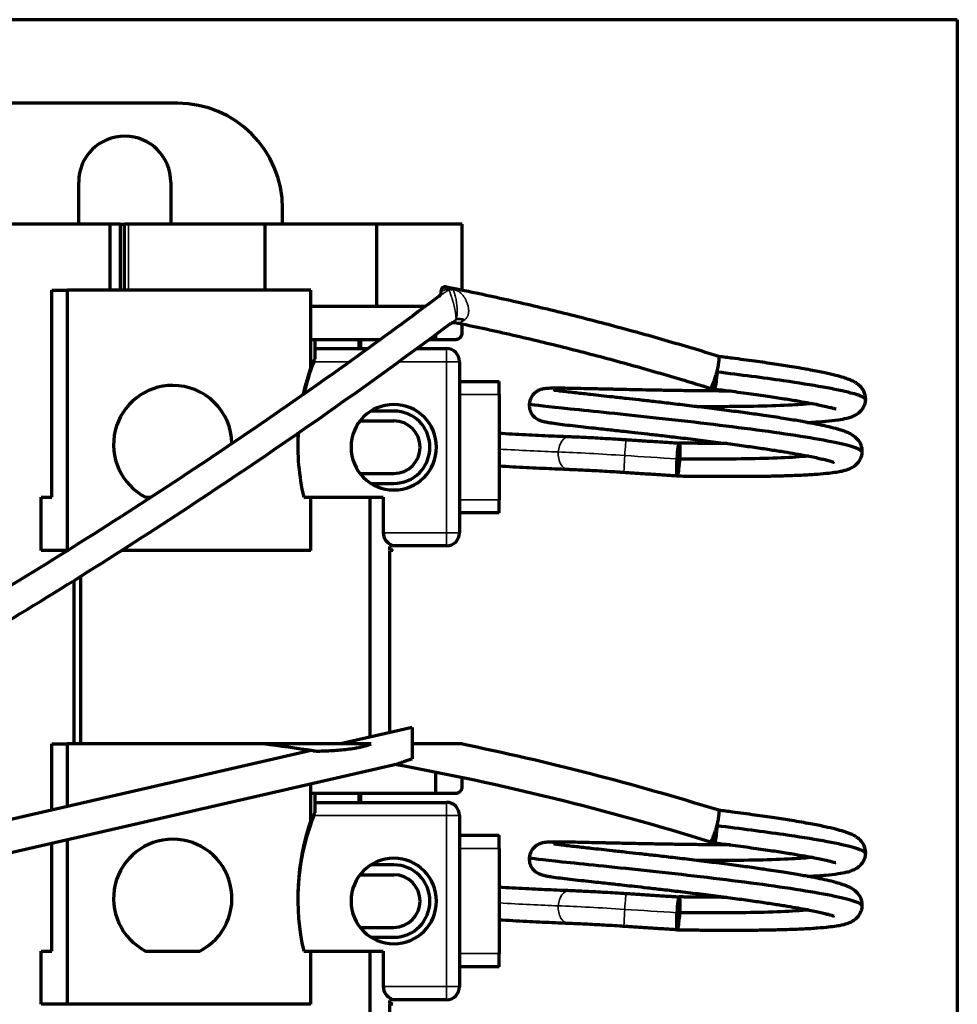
# Model space of a CAD drawing. Header units: millimetres. Extents: x 27 to 281, y 42 to 174.
# Tile 5 of 5: x 210 to 281, y 100 to 174. Entities that reach past the tile are written whole.
import ezdxf

# ---------------------------------------------------------------- set-up
doc = ezdxf.new("R2010")
doc.units = ezdxf.units.MM
doc.layers.add('1', color=7, linetype='Continuous', true_color=0xffffff)

msp = doc.modelspace()

# ---------------------------------------------------------------- linework, layer by layer
at = {"layer": '1', "color": 8, "linetype": 'Continuous', "lineweight": 70}
for q in [(26.788, 174.386), (281.48, 41.686)]:
    msp.add_line((281.48, 174.386), q, dxfattribs=at)
at = {"layer": '1', "color": 155, "linetype": 'Continuous', "lineweight": 70}
for p, q in [((222.19, 168.036), (84.19, 168.036)), ((214.69, 158.835), (214.69, 162.036)), ((221.69, 162.036), (221.69, 158.835)), ((230.19, 158.835), (230.19, 160.036)), ((217.092, 158.835), (91.192, 158.835)), ((217.842, 158.835), (217.092, 158.835)), ((217.092, 153.835), (217.092, 158.835)), ((217.842, 158.835), (218.173, 158.835)), ((217.842, 158.835), (217.842, 153.835)), ((218.473, 158.835), (218.174, 158.835)), ((228.842, 158.835), (218.473, 158.835)), ((237.342, 158.835), (228.842, 158.835)), ((228.842, 158.835), (228.842, 153.835)), ((243.842, 158.835), (237.342, 158.835)), ((237.342, 152.585), (237.342, 158.835)), ((243.842, 153.811), (243.842, 158.835)), ((212.642, 153.835), (213.842, 153.835)), ((212.642, 138.085), (212.642, 153.835)), ((232.342, 153.835), (213.842, 153.835)), ((213.842, 134.035), (213.842, 153.835)), ((232.342, 148.001), (232.342, 153.835)), ((242.889, 153.917), (242.883, 153.917)), ((241.011, 152.585), (232.342, 152.585)), ((243.842, 150.585), (243.842, 151.26)), ((241.842, 150.085), (241.842, 150.472)), ((232.342, 150.085), (237.604, 150.085)), ((232.642, 150.085), (232.642, 149.385)), ((236.142, 149.385), (236.142, 150.085)), ((241.311, 150.085), (241.842, 150.085)), ((241.842, 150.085), (243.342, 150.085)), ((232.642, 149.385), (236.651, 149.385)), ((232.642, 149.385), (232.642, 148.602)), ((240.351, 149.385), (242.642, 149.385)), ((243.642, 148.385), (243.641, 135.385)), ((232.462, 148.135), (232.342, 148.135)), ((243.642, 146.885), (246.642, 146.885)), ((246.642, 145.885), (246.642, 146.885)), ((246.642, 145.885), (246.641, 137.885)), ((238.642, 144.635), (236.91, 144.635)), ((236.08, 143.885), (238.642, 143.885)), ((260.156, 139.723), (260.318, 142.178)), ((236.08, 139.885), (238.642, 139.885)), ((236.909, 139.135), (238.642, 139.135)), ((211.842, 138.085), (212.642, 138.085)), ((211.842, 134.035), (211.842, 138.085)), ((219.78, 138.085), (220.18, 138.085)), ((231.792, 138.085), (232.342, 138.085)), ((232.342, 138.085), (236.842, 138.085)), ((232.342, 134.035), (232.342, 138.085)), ((236.842, 138.085), (237.842, 138.085)), ((236.842, 119.85), (236.842, 138.085)), ((237.842, 138.085), (237.842, 135.385)), ((246.641, 136.885), (246.641, 137.885)), ((246.641, 136.885), (243.641, 136.885)), ((213.842, 134.035), (211.842, 134.035)), ((232.342, 134.035), (217.919, 134.035)), ((238.465, 134.459), (238.342, 134.335)), ((238.342, 134.085), (238.342, 134.335)), ((238.342, 120.195), (238.342, 134.035)), ((238.561, 134.035), (238.342, 134.035)), ((242.641, 134.385), (238.392, 134.385)), ((214.342, 119.335), (214.342, 131.791)), ((214.842, 119.335), (214.842, 132.104)), ((240.046, 120.585), (234.6, 119.336)), ((212.642, 119.335), (213.842, 119.335)), ((212.642, 114.298), (212.642, 119.335)), ((228.701, 119.335), (213.842, 119.335)), ((213.842, 114.573), (213.842, 119.335)), ((243.842, 119.335), (243.793, 119.335)), ((243.842, 119.313), (243.842, 119.335)), ((232.367, 118.824), (194.48, 110.132)), ((232.342, 118.818), (232.342, 118.828)), ((194.481, 107.623), (238.923, 117.819)), ((241.842, 115.585), (241.842, 117.171)), ((232.342, 113.501), (232.342, 116.31)), ((243.842, 116.085), (243.842, 116.763)), ((232.342, 115.585), (241.842, 115.585)), ((232.642, 115.585), (232.642, 114.885)), ((236.142, 114.885), (236.142, 115.585)), ((241.842, 115.585), (243.342, 115.585)), ((232.642, 114.885), (242.642, 114.885)), ((232.642, 114.885), (232.642, 114.102)), ((243.642, 113.885), (243.641, 100.885)), ((232.462, 113.635), (232.342, 113.635)), ((243.642, 112.385), (246.642, 112.385)), ((246.642, 111.385), (246.642, 112.385)), ((212.642, 103.585), (212.642, 111.79)), ((213.842, 99.535), (213.842, 112.065)), ((246.642, 111.385), (246.641, 103.385)), ((231.555, 110.151), (231.526, 110.156)), ((238.642, 110.135), (236.91, 110.135)), ((236.08, 109.385), (238.642, 109.385)), ((260.156, 105.223), (260.318, 107.678)), ((236.08, 105.385), (238.642, 105.385)), ((236.909, 104.635), (238.642, 104.635)), ((211.842, 103.585), (212.642, 103.585)), ((211.842, 99.535), (211.842, 103.585)), ((219.78, 103.585), (223.903, 103.585)), ((231.792, 103.585), (232.342, 103.585)), ((232.342, 103.585), (236.842, 103.585)), ((232.342, 99.535), (232.342, 103.585)), ((236.842, 103.585), (237.842, 103.585)), ((236.842, 86.314), (236.842, 103.585)), ((237.842, 103.585), (237.842, 100.885)), ((246.641, 102.385), (246.641, 103.385)), ((246.641, 102.385), (243.641, 102.385)), ((238.465, 99.959), (238.342, 99.835)), ((238.342, 99.585), (238.342, 99.835)), ((242.641, 99.885), (238.392, 99.885)), ((213.842, 99.535), (211.842, 99.535)), ((232.342, 99.535), (213.842, 99.535)), ((238.342, 84.835), (238.342, 99.535)), ((238.561, 99.535), (238.342, 99.535))]:
    msp.add_line(p, q, dxfattribs=at)
at = {"layer": '1', "color": 155, "linetype": 'Continuous', "lineweight": 35}
for p, q in [((218.473, 158.835), (218.473, 153.835)), ((235.942, 149.385), (235.942, 150.085)), ((242.642, 148.385), (242.642, 149.385)), ((235.28, 148.385), (232.556, 148.385)), ((242.642, 148.385), (238.979, 148.385)), ((242.641, 135.385), (242.642, 148.385)), ((243.642, 148.385), (242.642, 148.385)), ((246.642, 145.885), (243.642, 145.885)), ((243.641, 137.885), (246.641, 137.885)), ((242.641, 135.385), (237.842, 135.385)), ((242.641, 134.385), (242.641, 135.385)), ((242.641, 135.385), (243.641, 135.385)), ((239.212, 117.909), (194.481, 107.647)), ((235.942, 114.885), (235.942, 115.585)), ((242.642, 113.885), (242.642, 114.885)), ((242.642, 113.885), (232.556, 113.885)), ((242.641, 100.885), (242.642, 113.885)), ((243.642, 113.885), (242.642, 113.885)), ((246.642, 111.385), (243.642, 111.385)), ((243.641, 103.385), (246.641, 103.385)), ((242.641, 100.885), (237.842, 100.885)), ((242.641, 99.885), (242.641, 100.885)), ((242.641, 100.885), (243.641, 100.885))]:
    msp.add_line(p, q, dxfattribs=at)
at = {"layer": '1', "color": 155, "linetype": 'Continuous', "lineweight": 70}
for centre, radius, start, end in [((222.19, 160.036), 8, 0, 90), ((218.19, 162.036), 3.5, 0, 180), ((242.642, 148.385), 1, 359.99866, 89.99866), ((249.342, 141.885), 18, 158.83018, 166.74463), ((249.342, 142.085), 18, 160.81186, 167.58273), ((221.842, 142.085), 4.5, 90, 242.73396), ((221.842, 142.085), 4.5, 0.93463, 90), ((238.642, 141.885), 3.25, 89.99866, 269.99866), ((238.642, 141.885), 3.25, 269.99866, 89.99866), ((238.642, 141.885), 2.75, 269.99866, 89.99866), ((238.642, 141.885), 2, 269.99866, 89.99866), ((249.342, 141.885), 18, 176.35522, 179.68169), ((249.342, 142.085), 18, 177.11097, 192.83959), ((242.641, 135.385), 1, 269.99866, 359.99866), ((242.642, 113.885), 1, 359.99866, 89.99866), ((249.342, 107.385), 18, 158.83018, 179.68169), ((249.342, 107.585), 18, 160.81186, 192.83959), ((221.842, 107.585), 4.5, 90, 242.73396), ((221.842, 107.585), 4.5, 297.26604, 90), ((238.642, 107.385), 3.25, 89.99866, 269.99866), ((238.642, 107.385), 3.25, 269.99866, 89.99866), ((238.642, 107.385), 2.75, 269.99866, 89.99866), ((238.642, 107.385), 2, 269.99866, 89.99866), ((242.641, 100.885), 1, 269.99866, 359.99866)]:
    msp.add_arc(centre, radius, start, end, dxfattribs=at)
at = {"layer": '1', "color": 155, "linetype": 'Continuous', "lineweight": 35}
for centre, major_axis, ratio, start_param, end_param in [((241.318, 153.991), (0.866, -0.5), 0.912757, 0.000207, 0.415591), ((242.22, 154.648), (0.673, -0.74), 0.46837, 5.604498, 6.058653), ((242.843, 154.916), (0.043, -0.999), 0.624011, 5.859654, 6.31142), ((117.326, 301.12), (238.012, 159.178), 0.680715, 4.584665, 4.787628), ((243.861, 150.741), (0.737, -0.675), 0.716277, 2.038713, 2.894277), ((243.958, 150.852), (0.761, -0.648), 0.659102, 1.988617, 2.827126), ((251.919, 141.44), (-0.047, -1.23), 0.628402, 3.141066, 4.668125), ((256.225, 141.209), (-0.08, -1.229), 0.021467, 3.141518, 4.677953), ((243.108, 142.4), (12.825, -0.848), 0.034421, 4.993817, 5.392365), ((251.919, 141.44), (-0.047, -1.23), 0.628402, 4.668125, 6.283296), ((256.361, 140.956), (-8.313, 0.55), 0.034421, 4.73387, 5.392365), ((256.225, 141.209), (-0.08, -1.229), 0.021467, 4.677953, 6.282669), ((254.602, 144.239), (83.308, -5.509), 0.034421, 4.73387, 4.781377), ((251.919, 106.94), (-0.047, -1.23), 0.628402, 3.141066, 4.668125), ((256.225, 106.709), (-0.08, -1.229), 0.021467, 3.141518, 4.677953), ((243.108, 107.9), (-12.825, 0.848), 0.034421, 1.852225, 2.250773), ((251.919, 106.94), (-0.047, -1.23), 0.628402, 4.668125, 6.283296), ((256.361, 106.456), (8.313, -0.55), 0.034421, 1.592278, 2.250773), ((256.225, 106.709), (-0.08, -1.229), 0.021467, 4.677953, 6.282669), ((254.602, 109.739), (-83.308, 5.509), 0.034421, 1.592278, 1.639785)]:
    msp.add_ellipse(centre, major_axis=major_axis, ratio=ratio, start_param=start_param, end_param=end_param, dxfattribs=at)
at = {"layer": '1', "color": 155, "linetype": 'Continuous', "lineweight": 70}
for centre, major_axis, ratio, start_param, end_param in [((263.079, 147.561), (-0.371, -1.194), 0.093626, 0.000561, 1.62846), ((260.237, 140.95), (-0.078, -1.229), 0.068893, 3.107083, 4.677879), ((260.237, 140.95), (-0.078, -1.229), 0.068893, 4.677879, 6.248675), ((238.842, 135.385), (0.707, -0.707), 0.999977, 3.92699, 5.112032), ((202.571, -85.377), (-51.306, 200.077), 0.993954, 5.884387, 5.90289), ((202.571, -85.377), (51.927, -202.498), 0.993954, 2.592363, 2.689742), ((202.571, -85.377), (-51.306, 200.077), 0.993954, 5.733496, 5.853844), ((263.079, 113.061), (-0.371, -1.194), 0.093626, 0.057648, 1.62846), ((260.237, 106.45), (-0.078, -1.229), 0.068893, 3.107083, 4.677879), ((260.237, 106.45), (-0.078, -1.229), 0.068893, 4.677879, 6.248675), ((238.842, 100.885), (0.707, -0.707), 0.999977, 3.92699, 5.112032)]:
    msp.add_ellipse(centre, major_axis=major_axis, ratio=ratio, start_param=start_param, end_param=end_param, dxfattribs=at)
for points, degree in [([(218.173, 153.835), (218.173, 158.835)], 1), ([(232.556, 148.385), (232.566, 148.409), (232.585, 148.458), (232.613, 148.53), (232.632, 148.578), (232.642, 148.602)], 3), ([(263.212, 147.595), (263.218, 147.615), (263.224, 147.634), (263.229, 147.653)], 3), ([(260.316, 142.179), (258.313, 142.307), (256.306, 142.438)], 2), ([(256.145, 139.981), (258.154, 139.849), (260.159, 139.722)], 2), ([(238.561, 134.035), (238.46, 134.085), (238.342, 134.085)], 2), ([(232.556, 113.885), (232.566, 113.909), (232.585, 113.958), (232.613, 114.03), (232.632, 114.078), (232.642, 114.102)], 3), ([(263.212, 113.095), (263.218, 113.115), (263.224, 113.134), (263.229, 113.153)], 3), ([(260.316, 107.679), (258.313, 107.807), (256.306, 107.938)], 2), ([(256.145, 105.481), (258.154, 105.349), (260.159, 105.222)], 2), ([(238.561, 99.535), (238.46, 99.585), (238.342, 99.585)], 2)]:
    msp.add_open_spline(points, degree=degree, dxfattribs=at)
for points, degree, knots in [([(242.184, 153.49), (242.184, 153.49), (242.163, 153.455), (242.096, 153.37), (242.061, 153.341), (242.049, 153.333)], 3, [0, 0, 0, 0, 0.000194, 0.657966, 1, 1, 1, 1]), ([(242.239, 153.628), (242.239, 153.629), (242.234, 153.6), (242.207, 153.533), (242.189, 153.499), (242.184, 153.492), (242.184, 153.491)], 3, [0, 0, 0, 0, 0.525448, 0.894821, 0.994316, 1, 1, 1, 1]), ([(242.575, 154.067), (242.556, 154.074), (242.504, 154.084), (242.414, 154.063), (242.335, 154.01), (242.284, 153.944), (242.253, 153.873), (242.232, 153.784), (242.225, 153.689), (242.223, 153.608), (242.223, 153.585)], 3, [0, 0, 0, 0, 0.066384, 0.182775, 0.288551, 0.385203, 0.489772, 0.634472, 0.901559, 1, 1, 1, 1]), ([(263.359, 148.782), (262.677, 148.994), (260.644, 149.614), (257.243, 150.593), (253.149, 151.683), (249.034, 152.687), (245.506, 153.473), (243.35, 153.917), (242.576, 154.071)], 3, [0, 0, 0, 0, 0.099781, 0.29722, 0.494661, 0.692103, 0.889544, 1, 1, 1, 1]), ([(243.113, 153.836), (243.105, 153.848), (243.074, 153.879), (242.99, 153.918), (242.924, 153.918), (242.893, 153.913)], 3, [0, 0, 0, 0, 0.236711, 0.670668, 1, 1, 1, 1]), ([(242.129, 153.405), (239.922, 151.749), (235.092, 148.204), (227.519, 142.919), (219.433, 137.543), (211.227, 132.361), (202.911, 127.374), (197.302, 124.187), (194.481, 122.626)], 3, [0, 0, 0, 0, 0.145853, 0.316682, 0.487512, 0.658341, 0.829171, 1, 1, 1, 1]), ([(242.131, 153.39), (242.107, 153.374), (242.085, 153.359), (242.058, 153.339), (242.052, 153.335), (242.047, 153.331)], 3, [0, 0, 0, 0, 0.788385, 0.788385, 1, 1, 1, 1]), ([(194.481, 120.128), (197.314, 121.684), (202.947, 124.863), (211.3, 129.838), (219.544, 135.01), (227.669, 140.375), (235.476, 145.79), (240.525, 149.471), (242.935, 151.268)], 3, [0, 0, 0, 0, 0.168704, 0.337407, 0.506111, 0.674814, 0.843518, 1, 1, 1, 1]), ([(242.934, 151.259), (242.952, 151.27), (242.971, 151.282), (243, 151.303), (243.011, 151.31), (243.021, 151.318)], 3, [0, 0, 0, 0, 0.632665, 0.632665, 1, 1, 1, 1]), ([(243.031, 151.326), (243.029, 151.325), (243.034, 151.327), (243.119, 151.369), (243.238, 151.381), (243.295, 151.375), (243.317, 151.369)], 3, [0, 0, 0, 0, 0.147276, 0.435289, 0.769989, 1, 1, 1, 1]), ([(243.317, 151.368), (243.583, 151.314), (245.224, 150.978), (248.229, 150.306), (252.321, 149.314), (256.391, 148.235), (259.851, 147.242), (261.952, 146.602), (262.708, 146.367)], 3, [0, 0, 0, 0, 0.040721, 0.250895, 0.46107, 0.671246, 0.881421, 1, 1, 1, 1]), ([(243.342, 150.085), (243.54, 150.085), (243.687, 150.223), (243.842, 150.367), (243.842, 150.585)], 2, [0, 0, 0, 0.5, 0.5, 1, 1, 1]), ([(263.229, 147.653), (263.248, 147.728), (263.287, 147.879), (263.332, 148.171), (263.379, 148.513), (263.392, 148.756), (263.363, 148.775), (263.352, 148.783)], 3, [0, 0, 0, 0, 0.122454, 0.24994, 0.500004, 0.800772, 1, 1, 1, 1]), ([(274.513, 145.474), (274.52, 145.599), (274.5, 145.829), (274.368, 146.181), (274.152, 146.479), (273.898, 146.7), (273.694, 146.833), (273.511, 146.926), (273.245, 147.042), (272.826, 147.186), (272.227, 147.353), (271.399, 147.545), (270.292, 147.765), (269, 147.988), (267.57, 148.211), (266.06, 148.428), (264.628, 148.621), (263.701, 148.739), (263.353, 148.782)], 3, [0, 0, 0, 0, 0.041686, 0.078575, 0.124785, 0.16034, 0.18572, 0.205554, 0.250053, 0.307059, 0.376472, 0.458215, 0.552175, 0.658176, 0.745529, 0.839624, 0.940501, 1, 1, 1, 1]), ([(263.212, 147.595), (263.195, 147.334), (263.142, 146.808), (263.039, 146.306), (262.954, 146.284), (262.927, 146.571), (262.924, 146.755)], 3, [0, 0, 0, 0, 0.254749, 0.509494, 0.76424, 1, 1, 1, 1]), ([(274.513, 145.473), (274.524, 145.627), (273.603, 146.063), (269.253, 146.831), (264.994, 147.38), (263.212, 147.595)], 3, [0, 0, 0, 0, 0.294079, 0.71121, 1, 1, 1, 1]), ([(264.227, 146.155), (264.116, 146.156), (263.551, 146.157), (262.506, 146.163), (261.08, 146.178), (259.679, 146.199), (258.393, 146.221), (257.297, 146.243), (256.406, 146.262), (255.708, 146.277), (255.163, 146.29), (254.642, 146.301), (254.028, 146.315), (253.255, 146.333), (252.418, 146.35), (251.651, 146.364), (251.027, 146.369), (250.603, 146.366), (250.303, 146.353), (250.117, 146.338), (249.904, 146.305), (249.615, 146.198), (249.322, 146.004), (249.046, 145.656), (248.963, 145.347), (248.942, 145.163)], 3, [0, 0, 0, 0, 0.015849, 0.080547, 0.146822, 0.214487, 0.277078, 0.331298, 0.377147, 0.414634, 0.443745, 0.468489, 0.504956, 0.554841, 0.618151, 0.68626, 0.748877, 0.806129, 0.841361, 0.874258, 0.90458, 0.926642, 0.949333, 0.973554, 1, 1, 1, 1]), ([(274.253, 141.484), (274.257, 141.689), (274.207, 142.04), (273.917, 142.51), (273.52, 142.819), (273.217, 142.967), (272.907, 143.093), (272.485, 143.234), (271.932, 143.385), (271.217, 143.547), (270.41, 143.708), (269.425, 143.886), (268.214, 144.084), (266.895, 144.283), (265.517, 144.478), (264.128, 144.663), (262.64, 144.852), (261.14, 145.036), (259.721, 145.203), (258.448, 145.35), (257.328, 145.476), (256.273, 145.593), (255.31, 145.699), (254.411, 145.798), (253.677, 145.879), (253.036, 145.949), (252.453, 146.015), (251.877, 146.081), (251.341, 146.144), (250.959, 146.194), (250.828, 146.21), (250.817, 146.205), (250.817, 146.204)], 3, [0, 0, 0, 0, 0.026649, 0.050264, 0.08033, 0.105577, 0.129331, 0.152213, 0.190851, 0.227084, 0.263088, 0.303322, 0.347924, 0.39685, 0.436383, 0.478365, 0.522811, 0.567871, 0.609568, 0.647785, 0.682559, 0.713902, 0.750336, 0.781302, 0.812661, 0.837361, 0.864174, 0.895915, 0.932665, 0.9743, 0.995224, 1, 1, 1, 1]), ([(262.986, 146.314), (263.387, 146.264), (264.349, 146.142), (265.788, 145.948), (267.225, 145.743), (268.443, 145.555), (269.449, 145.389), (270.26, 145.243), (270.894, 145.119), (271.417, 145.008), (271.81, 144.916), (272.072, 144.846), (272.193, 144.818), (272.235, 144.809), (272.238, 144.816)], 3, [0, 0, 0, 0, 0.086998, 0.211597, 0.327158, 0.433794, 0.531616, 0.620624, 0.700812, 0.77222, 0.853903, 0.920395, 0.971938, 1, 1, 1, 1]), ([(270.079, 143.765), (270.138, 143.768), (270.649, 143.795), (271.485, 143.853), (272.407, 143.957), (273.035, 144.076), (273.451, 144.19), (273.893, 144.393), (274.254, 144.724), (274.459, 145.125), (274.505, 145.366), (274.514, 145.499)], 3, [0, 0, 0, 0, 0.025658, 0.22326, 0.400418, 0.556959, 0.66199, 0.76748, 0.879214, 0.938445, 1, 1, 1, 1]), ([(248.944, 145.187), (248.937, 145.096), (248.94, 144.924), (249.015, 144.608), (249.193, 144.297), (249.472, 144.051), (249.733, 143.926), (249.969, 143.858), (250.288, 143.787), (250.712, 143.715), (251.28, 143.639), (252.018, 143.553), (252.802, 143.465), (253.604, 143.376), (254.331, 143.297), (254.954, 143.228), (255.541, 143.164), (256.189, 143.092), (256.993, 143.003), (257.973, 142.892), (259.135, 142.759), (260.481, 142.602), (261.959, 142.423), (263.466, 142.233), (264.895, 142.044), (266.186, 141.865), (267.329, 141.696), (268.326, 141.539), (269.181, 141.395), (269.9, 141.264), (270.5, 141.146), (271.006, 141.037), (271.416, 140.939), (271.745, 140.851), (271.968, 140.789), (272.09, 140.741), (272.095, 140.748), (272.095, 140.748)], 3, [0, 0, 0, 0, 0.008185, 0.016122, 0.031723, 0.048008, 0.07079, 0.096207, 0.121503, 0.14661, 0.186498, 0.226222, 0.265233, 0.299081, 0.327028, 0.349078, 0.36695, 0.388452, 0.414527, 0.445159, 0.480332, 0.520056, 0.564338, 0.609875, 0.6529, 0.693416, 0.731461, 0.767041, 0.800143, 0.830756, 0.858881, 0.885299, 0.912279, 0.939924, 0.968169, 0.996972, 1, 1, 1, 1]), ([(274.252, 141.483), (274.273, 141.693), (272.774, 142.224), (266.528, 143.198), (258.405, 144.144), (251.446, 144.848), (249.092, 145.099), (248.941, 145.156), (248.942, 145.163)], 3, [0, 0, 0, 0, 0.187573, 0.382387, 0.5772, 0.772013, 0.966826, 1, 1, 1, 1]), ([(270.456, 145.205), (270.017, 145.158), (268.175, 145.019), (264.907, 144.961), (262.246, 144.965), (261.681, 144.967)], 3, [0, 0, 0, 0, 0.23747, 0.838285, 1, 1, 1, 1]), ([(251.966, 142.67), (251.817, 142.676), (251.376, 142.693), (250.613, 142.726), (249.662, 142.77), (248.669, 142.819), (247.661, 142.872), (246.977, 142.911), (246.642, 142.93)], 3, [0, 0, 0, 0, 0.096199, 0.278708, 0.461379, 0.644185, 0.827088, 1, 1, 1, 1]), ([(256.306, 142.438), (256.167, 142.447), (255.768, 142.473), (255.109, 142.513), (254.343, 142.557), (253.602, 142.597), (252.894, 142.631), (252.355, 142.655), (252.055, 142.667), (251.966, 142.67)], 3, [0, 0, 0, 0, 0.088124, 0.255815, 0.423599, 0.591458, 0.759444, 0.927626, 1, 1, 1, 1]), ([(260.154, 139.705), (260.381, 139.701), (261.035, 139.692), (262.113, 139.681), (263.35, 139.673), (264.639, 139.671), (265.946, 139.677), (267.23, 139.695), (268.526, 139.726), (269.761, 139.773), (270.858, 139.84), (271.674, 139.916), (272.266, 139.993), (272.682, 140.069), (272.971, 140.139), (273.17, 140.201), (273.379, 140.284), (273.634, 140.425), (273.913, 140.657), (274.165, 141.021), (274.239, 141.329), (274.254, 141.51)], 3, [0, 0, 0, 0, 0.033971, 0.097774, 0.159086, 0.21789, 0.292394, 0.362518, 0.428232, 0.518358, 0.598309, 0.668061, 0.727574, 0.776743, 0.815467, 0.843664, 0.867661, 0.894821, 0.925732, 0.960761, 1, 1, 1, 1]), ([(260.31, 142.191), (260.328, 142.207), (260.37, 142.168), (260.404, 141.762), (260.388, 141.245), (260.37, 140.985)], 3, [0, 0, 0, 0, 0.235947, 0.617974, 1, 1, 1, 1]), ([(263.966, 142.165), (263.711, 142.166), (263.083, 142.168), (262.056, 142.176), (261.094, 142.186), (260.514, 142.194), (260.325, 142.197)], 3, [0, 0, 0, 0, 0.214883, 0.523638, 0.844323, 1, 1, 1, 1]), ([(260.37, 140.985), (260.353, 140.724), (260.301, 140.197), (260.214, 139.774), (260.167, 139.705), (260.153, 139.704)], 3, [0, 0, 0, 0, 0.395214, 0.790428, 1, 1, 1, 1]), ([(270.167, 141.213), (270.021, 141.197), (268.678, 141.072), (265.423, 140.969), (261.814, 140.974), (260.37, 140.985)], 3, [0, 0, 0, 0, 0.071697, 0.620299, 1, 1, 1, 1]), ([(246.642, 140.463), (246.995, 140.443), (247.698, 140.404), (248.725, 140.35), (249.721, 140.302), (250.676, 140.258), (251.385, 140.228), (251.775, 140.213), (251.872, 140.209)], 3, [0, 0, 0, 0, 0.18592, 0.373453, 0.561044, 0.748714, 0.936492, 1, 1, 1, 1]), ([(251.872, 140.209), (251.978, 140.205), (252.29, 140.193), (252.841, 140.169), (253.537, 140.134), (254.269, 140.095), (255.025, 140.051), (255.656, 140.012), (256.029, 139.988), (256.145, 139.981)], 3, [0, 0, 0, 0, 0.088084, 0.254989, 0.422256, 0.589807, 0.757537, 0.925378, 1, 1, 1, 1]), ([(240.051, 120.586), (240.051, 120.586), (240.051, 120.515), (240.051, 120.195), (240.051, 119.896), (240.051, 119.244), (240.051, 118.897), (240.051, 118.434), (240.051, 118.284), (240.051, 118.19)], 3, [0, 0, 0, 0, 0.217874, 0.217874, 0.507432, 0.507432, 0.796989, 0.796989, 1, 1, 1, 1]), ([(236.919, 119.335), (236.575, 119.335), (235.887, 119.335), (235.199, 119.335), (234.511, 119.335), (234.167, 119.335), (233.478, 119.335), (233.134, 119.335), (232.445, 119.335), (232.1, 119.335), (231.583, 119.335), (231.41, 119.335), (231.065, 119.335), (230.893, 119.335), (230.548, 119.335), (230.375, 119.335), (230.116, 119.335), (230.029, 119.335), (229.856, 119.335), (229.77, 119.335), (229.598, 119.335), (229.512, 119.335), (229.384, 119.335), (229.341, 119.335), (229.257, 119.335), (229.215, 119.335), (229.132, 119.335), (229.091, 119.335), (229.01, 119.335), (228.97, 119.335), (228.912, 119.335), (228.894, 119.335), (228.866, 119.335), (228.858, 119.335), (228.84, 119.335), (228.832, 119.335), (228.815, 119.335), (228.807, 119.335), (228.793, 119.335), (228.785, 119.335), (228.773, 119.335), (228.767, 119.335), (228.756, 119.335), (228.752, 119.335), (228.749, 119.335)], 3, [0, 0, 0, 0, 0.125, 0.25, 0.25, 0.375, 0.375, 0.5, 0.5, 0.625, 0.625, 0.6875, 0.6875, 0.75, 0.75, 0.8125, 0.8125, 0.84375, 0.84375, 0.875, 0.875, 0.90625, 0.90625, 0.921875, 0.921875, 0.9375, 0.9375, 0.953125, 0.953125, 0.96875, 0.96875, 0.976563, 0.976563, 0.980469, 0.980469, 0.984375, 0.984375, 0.988281, 0.988281, 0.992188, 0.992188, 0.996094, 0.996094, 1, 1, 1, 1]), ([(232.513, 118.802), (232.529, 118.8), (232.547, 118.799), (232.583, 118.797), (232.602, 118.796), (232.66, 118.793), (232.701, 118.792), (232.764, 118.791), (232.785, 118.791), (232.828, 118.79), (232.85, 118.79), (232.916, 118.79), (232.96, 118.79), (233.094, 118.792), (233.184, 118.794), (233.367, 118.799), (233.46, 118.803), (233.599, 118.809), (233.646, 118.811), (233.739, 118.816), (233.786, 118.818), (233.927, 118.826), (234.021, 118.832), (234.303, 118.851), (234.491, 118.867), (234.868, 118.903), (235.057, 118.924), (235.434, 118.974), (235.622, 119.003), (235.857, 119.046), (235.904, 119.055), (235.998, 119.074), (236.045, 119.084), (236.186, 119.114), (236.28, 119.137), (236.465, 119.185), (236.557, 119.211), (236.739, 119.269), (236.829, 119.3), (236.919, 119.335)], 3, [0, 0, 0, 0, 0.015625, 0.015625, 0.03125, 0.03125, 0.0625, 0.0625, 0.078125, 0.078125, 0.09375, 0.09375, 0.125, 0.125, 0.1875, 0.1875, 0.25, 0.25, 0.28125, 0.28125, 0.3125, 0.3125, 0.375, 0.375, 0.5, 0.5, 0.625, 0.625, 0.75, 0.75, 0.78125, 0.78125, 0.8125, 0.8125, 0.875, 0.875, 0.9375, 0.9375, 1, 1, 1, 1]), ([(243.737, 119.335), (243.743, 119.335), (243.745, 119.335), (243.744, 119.335), (243.741, 119.335), (243.732, 119.335), (243.729, 119.335), (243.721, 119.335), (243.716, 119.335), (243.702, 119.335), (243.69, 119.335), (243.672, 119.335), (243.665, 119.335), (243.652, 119.335), (243.645, 119.335), (243.623, 119.335), (243.608, 119.335), (243.561, 119.335), (243.528, 119.335), (243.476, 119.335), (243.458, 119.335), (243.423, 119.335), (243.405, 119.335), (243.35, 119.335), (243.313, 119.335), (243.2, 119.335), (243.123, 119.335), (242.966, 119.335), (242.887, 119.335), (242.726, 119.335), (242.644, 119.335), (242.481, 119.335), (242.399, 119.335), (242.234, 119.335), (242.151, 119.335), (241.903, 119.335), (241.736, 119.335), (241.402, 119.335), (241.234, 119.335), (240.898, 119.335), (240.729, 119.335), (240.39, 119.335), (240.221, 119.335), (240.051, 119.335)], 3, [0, 0, 0, 0, 0.015625, 0.015625, 0.03125, 0.03125, 0.039062, 0.039062, 0.046875, 0.046875, 0.0625, 0.0625, 0.070312, 0.070312, 0.078125, 0.078125, 0.09375, 0.09375, 0.125, 0.125, 0.140625, 0.140625, 0.15625, 0.15625, 0.1875, 0.1875, 0.25, 0.25, 0.3125, 0.3125, 0.375, 0.375, 0.4375, 0.4375, 0.5, 0.5, 0.625, 0.625, 0.75, 0.75, 0.875, 0.875, 1, 1, 1, 1]), ([(239.212, 117.909), (239.152, 117.888), (239.095, 117.869), (238.996, 117.839), (238.954, 117.827), (238.913, 117.817)], 3, [0, 0, 0, 0, 0.559812, 0.559812, 1, 1, 1, 1]), ([(240.051, 118.19), (239.976, 118.168), (239.902, 118.146), (239.757, 118.1), (239.686, 118.076), (239.545, 118.028), (239.477, 118.004), (239.376, 117.967), (239.342, 117.955), (239.276, 117.932), (239.244, 117.92), (239.212, 117.909)], 3, [0, 0, 0, 0, 0.25, 0.25, 0.5, 0.5, 0.75, 0.75, 0.875, 0.875, 1, 1, 1, 1]), ([(243.342, 115.585), (243.54, 115.585), (243.687, 115.723), (243.842, 115.867), (243.842, 116.085)], 2, [0, 0, 0, 0.5, 0.5, 1, 1, 1]), ([(263.229, 113.153), (263.248, 113.228), (263.287, 113.379), (263.332, 113.671), (263.379, 114.013), (263.392, 114.256), (263.363, 114.275), (263.352, 114.283)], 3, [0, 0, 0, 0, 0.122454, 0.24994, 0.500004, 0.800772, 1, 1, 1, 1]), ([(274.513, 110.974), (274.52, 111.099), (274.5, 111.329), (274.368, 111.681), (274.152, 111.979), (273.898, 112.2), (273.694, 112.333), (273.511, 112.426), (273.245, 112.542), (272.826, 112.686), (272.227, 112.853), (271.399, 113.045), (270.292, 113.265), (269, 113.488), (267.57, 113.711), (266.06, 113.928), (264.628, 114.121), (263.701, 114.239), (263.353, 114.282)], 3, [0, 0, 0, 0, 0.041686, 0.078575, 0.124785, 0.16034, 0.18572, 0.205554, 0.250053, 0.307059, 0.376472, 0.458215, 0.552175, 0.658176, 0.745529, 0.839624, 0.940501, 1, 1, 1, 1]), ([(263.212, 113.095), (263.195, 112.834), (263.142, 112.308), (263.039, 111.806), (262.954, 111.784), (262.927, 112.071), (262.924, 112.255)], 3, [0, 0, 0, 0, 0.254815, 0.509626, 0.764438, 1, 1, 1, 1]), ([(274.513, 110.973), (274.524, 111.127), (273.603, 111.563), (269.253, 112.331), (264.994, 112.88), (263.212, 113.095)], 3, [0, 0, 0, 0, 0.294079, 0.71121, 1, 1, 1, 1]), ([(264.227, 111.655), (264.116, 111.656), (263.551, 111.657), (262.506, 111.663), (261.08, 111.678), (259.679, 111.699), (258.393, 111.721), (257.297, 111.743), (256.406, 111.762), (255.708, 111.777), (255.163, 111.79), (254.642, 111.801), (254.028, 111.815), (253.255, 111.833), (252.418, 111.85), (251.651, 111.864), (251.027, 111.869), (250.603, 111.866), (250.303, 111.853), (250.117, 111.838), (249.904, 111.805), (249.615, 111.698), (249.322, 111.504), (249.046, 111.156), (248.963, 110.847), (248.942, 110.663)], 3, [0, 0, 0, 0, 0.015849, 0.080547, 0.146822, 0.214487, 0.277078, 0.331298, 0.377147, 0.414634, 0.443745, 0.468489, 0.504956, 0.554841, 0.618151, 0.68626, 0.748877, 0.806129, 0.841361, 0.874258, 0.90458, 0.926642, 0.949333, 0.973554, 1, 1, 1, 1]), ([(274.253, 106.984), (274.257, 107.189), (274.207, 107.54), (273.917, 108.01), (273.52, 108.319), (273.217, 108.467), (272.907, 108.593), (272.485, 108.734), (271.932, 108.885), (271.217, 109.047), (270.41, 109.208), (269.425, 109.386), (268.214, 109.584), (266.895, 109.783), (265.517, 109.978), (264.128, 110.163), (262.64, 110.352), (261.14, 110.536), (259.721, 110.703), (258.448, 110.85), (257.328, 110.976), (256.273, 111.093), (255.31, 111.199), (254.411, 111.298), (253.677, 111.379), (253.036, 111.449), (252.453, 111.515), (251.877, 111.581), (251.341, 111.644), (250.959, 111.694), (250.828, 111.71), (250.817, 111.705), (250.817, 111.704)], 3, [0, 0, 0, 0, 0.026649, 0.050264, 0.08033, 0.105577, 0.129331, 0.152213, 0.190851, 0.227084, 0.263088, 0.303322, 0.347924, 0.39685, 0.436383, 0.478365, 0.522811, 0.567871, 0.609568, 0.647785, 0.682559, 0.713902, 0.750336, 0.781302, 0.812661, 0.837361, 0.864174, 0.895915, 0.932665, 0.9743, 0.995224, 1, 1, 1, 1]), ([(262.986, 111.814), (263.387, 111.764), (264.349, 111.642), (265.788, 111.448), (267.225, 111.243), (268.443, 111.055), (269.449, 110.889), (270.26, 110.743), (270.894, 110.619), (271.417, 110.508), (271.81, 110.416), (272.072, 110.346), (272.193, 110.318), (272.235, 110.309), (272.238, 110.316)], 3, [0, 0, 0, 0, 0.086998, 0.211597, 0.327158, 0.433794, 0.531616, 0.620624, 0.700812, 0.77222, 0.853903, 0.920395, 0.971938, 1, 1, 1, 1]), ([(270.079, 109.265), (270.138, 109.268), (270.649, 109.295), (271.485, 109.353), (272.407, 109.457), (273.035, 109.576), (273.451, 109.69), (273.893, 109.893), (274.254, 110.224), (274.459, 110.625), (274.505, 110.866), (274.514, 110.999)], 3, [0, 0, 0, 0, 0.025658, 0.22326, 0.400418, 0.556959, 0.66199, 0.76748, 0.879214, 0.938445, 1, 1, 1, 1]), ([(248.944, 110.687), (248.937, 110.596), (248.94, 110.424), (249.015, 110.108), (249.193, 109.797), (249.472, 109.551), (249.733, 109.426), (249.969, 109.358), (250.288, 109.287), (250.712, 109.215), (251.28, 109.139), (252.018, 109.053), (252.802, 108.965), (253.604, 108.876), (254.331, 108.797), (254.954, 108.728), (255.541, 108.664), (256.189, 108.592), (256.993, 108.503), (257.973, 108.392), (259.135, 108.259), (260.481, 108.102), (261.959, 107.923), (263.466, 107.733), (264.895, 107.544), (266.186, 107.365), (267.329, 107.196), (268.326, 107.039), (269.181, 106.895), (269.9, 106.764), (270.5, 106.646), (271.006, 106.537), (271.416, 106.439), (271.745, 106.351), (271.968, 106.289), (272.09, 106.241), (272.095, 106.248), (272.095, 106.248)], 3, [0, 0, 0, 0, 0.008185, 0.016122, 0.031723, 0.048008, 0.07079, 0.096207, 0.121503, 0.14661, 0.186498, 0.226222, 0.265233, 0.299081, 0.327028, 0.349078, 0.36695, 0.388452, 0.414527, 0.445159, 0.480332, 0.520056, 0.564338, 0.609875, 0.6529, 0.693416, 0.731461, 0.767041, 0.800143, 0.830756, 0.858881, 0.885299, 0.912279, 0.939924, 0.968169, 0.996972, 1, 1, 1, 1]), ([(274.252, 106.983), (274.273, 107.193), (272.774, 107.724), (266.528, 108.698), (258.405, 109.644), (251.446, 110.348), (249.092, 110.599), (248.941, 110.656), (248.942, 110.663)], 3, [0, 0, 0, 0, 0.187573, 0.382387, 0.5772, 0.772013, 0.966826, 1, 1, 1, 1]), ([(270.456, 110.705), (270.017, 110.658), (268.175, 110.519), (264.907, 110.461), (262.246, 110.465), (261.681, 110.467)], 3, [0, 0, 0, 0, 0.23747, 0.838285, 1, 1, 1, 1]), ([(251.966, 108.17), (251.817, 108.176), (251.376, 108.193), (250.613, 108.226), (249.662, 108.27), (248.669, 108.319), (247.661, 108.372), (246.977, 108.411), (246.642, 108.43)], 3, [0, 0, 0, 0, 0.096199, 0.278708, 0.461379, 0.644185, 0.827088, 1, 1, 1, 1]), ([(256.306, 107.938), (256.167, 107.947), (255.768, 107.973), (255.109, 108.013), (254.343, 108.057), (253.602, 108.097), (252.894, 108.131), (252.355, 108.155), (252.055, 108.167), (251.966, 108.17)], 3, [0, 0, 0, 0, 0.088124, 0.255815, 0.423599, 0.591458, 0.759444, 0.927626, 1, 1, 1, 1]), ([(260.31, 107.691), (260.328, 107.707), (260.37, 107.668), (260.404, 107.262), (260.388, 106.745), (260.37, 106.485)], 3, [0, 0, 0, 0, 0.235947, 0.617974, 1, 1, 1, 1]), ([(263.966, 107.665), (263.711, 107.666), (263.083, 107.668), (262.056, 107.676), (261.094, 107.686), (260.514, 107.694), (260.325, 107.697)], 3, [0, 0, 0, 0, 0.214883, 0.523638, 0.844323, 1, 1, 1, 1]), ([(260.37, 106.485), (260.353, 106.224), (260.301, 105.697), (260.214, 105.274), (260.167, 105.205), (260.153, 105.204)], 3, [0, 0, 0, 0, 0.395214, 0.790428, 1, 1, 1, 1]), ([(260.154, 105.205), (260.381, 105.201), (261.035, 105.192), (262.113, 105.181), (263.35, 105.173), (264.639, 105.171), (265.946, 105.177), (267.23, 105.195), (268.526, 105.226), (269.761, 105.273), (270.858, 105.34), (271.674, 105.416), (272.266, 105.493), (272.682, 105.569), (272.971, 105.639), (273.17, 105.701), (273.379, 105.784), (273.634, 105.925), (273.913, 106.157), (274.165, 106.521), (274.239, 106.829), (274.254, 107.01)], 3, [0, 0, 0, 0, 0.033971, 0.097774, 0.159086, 0.21789, 0.292394, 0.362518, 0.428232, 0.518358, 0.598309, 0.668061, 0.727574, 0.776743, 0.815467, 0.843664, 0.867661, 0.894821, 0.925732, 0.960761, 1, 1, 1, 1]), ([(270.167, 106.713), (270.021, 106.697), (268.678, 106.572), (265.423, 106.469), (261.814, 106.474), (260.37, 106.485)], 3, [0, 0, 0, 0, 0.071697, 0.620299, 1, 1, 1, 1]), ([(246.642, 105.963), (246.995, 105.943), (247.698, 105.904), (248.725, 105.85), (249.721, 105.802), (250.676, 105.758), (251.385, 105.728), (251.775, 105.713), (251.872, 105.709)], 3, [0, 0, 0, 0, 0.18592, 0.373453, 0.561044, 0.748714, 0.936492, 1, 1, 1, 1]), ([(251.872, 105.709), (251.978, 105.705), (252.29, 105.693), (252.841, 105.669), (253.537, 105.634), (254.269, 105.595), (255.025, 105.551), (255.656, 105.512), (256.029, 105.488), (256.145, 105.481)], 3, [0, 0, 0, 0, 0.088084, 0.254989, 0.422256, 0.589807, 0.757537, 0.925378, 1, 1, 1, 1])]:
    msp.add_open_spline(points, degree=degree, knots=knots, dxfattribs=at)
at = {"layer": '1', "color": 155, "linetype": 'Continuous', "lineweight": 35}
for points, knots in [([(242.799, 153.857), (242.76, 153.823), (242.719, 153.79), (242.665, 153.748), (242.654, 153.739), (242.633, 153.723), (242.6, 153.698), (242.567, 153.674), (242.523, 153.642), (242.5, 153.627), (242.455, 153.596), (242.433, 153.581), (242.389, 153.552), (242.367, 153.538), (242.323, 153.51), (242.302, 153.497), (242.261, 153.471), (242.24, 153.459), (242.201, 153.434), (242.182, 153.422), (242.153, 153.404), (242.142, 153.397), (242.131, 153.39)], [0, 0, 0, 0, 0.188528, 0.188528, 0.23566, 0.23566, 0.282792, 0.377056, 0.377056, 0.47132, 0.47132, 0.565584, 0.565584, 0.659848, 0.659848, 0.754112, 0.754112, 0.848376, 0.848376, 0.94264, 0.94264, 1, 1, 1, 1]), ([(242.225, 153.596), (242.225, 153.602), (242.225, 153.608), (242.226, 153.623), (242.226, 153.633), (242.227, 153.652), (242.227, 153.661), (242.229, 153.688), (242.23, 153.705), (242.235, 153.75), (242.24, 153.775), (242.247, 153.8), (242.248, 153.805), (242.251, 153.813), (242.253, 153.817), (242.258, 153.828), (242.262, 153.834), (242.274, 153.849), (242.283, 153.853), (242.294, 153.852)], [0, 0, 0, 0, 0.03504, 0.03504, 0.09535, 0.09535, 0.15566, 0.15566, 0.27628, 0.27628, 0.51752, 0.51752, 0.57783, 0.57783, 0.63814, 0.63814, 0.75876, 0.75876, 1, 1, 1, 1]), ([(242.294, 153.852), (242.304, 153.852), (242.314, 153.848), (242.332, 153.839), (242.338, 153.835), (242.352, 153.827), (242.359, 153.822), (242.375, 153.812), (242.384, 153.807), (242.4, 153.8), (242.405, 153.798), (242.418, 153.794), (242.424, 153.792), (242.436, 153.791), (242.44, 153.791), (242.447, 153.792), (242.449, 153.792), (242.454, 153.793), (242.457, 153.794), (242.465, 153.796), (242.47, 153.799), (242.479, 153.805), (242.482, 153.807), (242.487, 153.811), (242.49, 153.814), (242.497, 153.821), (242.501, 153.827), (242.508, 153.837), (242.511, 153.842), (242.519, 153.856), (242.523, 153.865), (242.527, 153.874)], [0, 0, 0, 0, 0.25, 0.25, 0.375, 0.375, 0.5, 0.5, 0.625, 0.625, 0.6875, 0.6875, 0.75, 0.75, 0.78125, 0.78125, 0.796875, 0.796875, 0.8125, 0.8125, 0.84375, 0.84375, 0.859375, 0.859375, 0.875, 0.875, 0.90625, 0.90625, 0.9375, 0.9375, 1, 1, 1, 1]), ([(242.527, 153.874), (242.533, 153.889), (242.539, 153.902), (242.55, 153.921), (242.554, 153.927), (242.562, 153.938), (242.566, 153.944), (242.587, 153.969), (242.607, 153.984), (242.626, 153.994)], [0, 0, 0, 0, 0.25, 0.25, 0.375, 0.375, 0.5, 0.5, 1, 1, 1, 1]), ([(242.571, 154.073), (242.573, 154.073), (242.575, 154.072), (242.58, 154.07), (242.582, 154.068), (242.588, 154.063), (242.59, 154.06), (242.604, 154.044), (242.614, 154.023), (242.626, 153.994)], [0, 0, 0, 0, 0.116348, 0.116348, 0.263623, 0.263623, 0.410898, 0.410898, 1, 1, 1, 1]), ([(242.626, 153.994), (242.661, 153.992), (242.697, 153.988), (242.77, 153.979), (242.808, 153.974), (242.883, 153.961), (242.922, 153.953), (242.979, 153.941), (242.998, 153.937), (243.036, 153.928), (243.055, 153.923), (243.093, 153.914), (243.112, 153.909), (243.15, 153.898), (243.205, 153.882), (243.259, 153.864), (243.312, 153.845), (243.329, 153.838), (243.363, 153.825), (243.38, 153.818), (243.43, 153.796), (243.462, 153.781), (243.524, 153.748), (243.554, 153.731), (243.612, 153.695), (243.64, 153.676), (243.721, 153.616), (243.771, 153.572), (243.84, 153.501), (243.862, 153.476), (243.906, 153.424), (243.927, 153.397), (243.987, 153.313), (244.024, 153.254), (244.076, 153.16), (244.093, 153.129), (244.117, 153.08), (244.125, 153.063), (244.141, 153.03), (244.149, 153.013), (244.187, 152.927), (244.215, 152.857), (244.263, 152.713), (244.284, 152.639), (244.305, 152.544), (244.309, 152.524), (244.316, 152.486), (244.319, 152.466), (244.328, 152.409), (244.332, 152.37), (244.336, 152.312), (244.337, 152.293), (244.338, 152.254), (244.338, 152.235), (244.336, 152.177), (244.333, 152.138), (244.326, 152.082), (244.323, 152.063), (244.316, 152.027), (244.312, 152.009), (244.299, 151.956), (244.288, 151.922), (244.269, 151.872), (244.262, 151.856), (244.247, 151.825), (244.24, 151.809), (244.223, 151.779), (244.214, 151.764), (244.196, 151.736), (244.187, 151.722), (244.157, 151.683), (244.136, 151.658), (244.09, 151.613), (244.066, 151.592), (244.04, 151.573)], [0, 0, 0, 0, 0.03125, 0.03125, 0.0625, 0.0625, 0.09375, 0.09375, 0.109375, 0.109375, 0.125, 0.125, 0.140625, 0.140625, 0.15625, 0.1875, 0.1875, 0.203125, 0.203125, 0.21875, 0.21875, 0.25, 0.25, 0.28125, 0.28125, 0.3125, 0.3125, 0.375, 0.375, 0.40625, 0.40625, 0.4375, 0.4375, 0.5, 0.5, 0.53125, 0.53125, 0.546875, 0.546875, 0.5625, 0.5625, 0.625, 0.625, 0.6875, 0.6875, 0.703125, 0.703125, 0.71875, 0.71875, 0.75, 0.75, 0.765625, 0.765625, 0.78125, 0.78125, 0.8125, 0.8125, 0.828125, 0.828125, 0.84375, 0.84375, 0.875, 0.875, 0.890625, 0.890625, 0.90625, 0.90625, 0.921875, 0.921875, 0.9375, 0.9375, 0.96875, 0.96875, 1, 1, 1, 1]), ([(242.903, 153.918), (242.886, 153.918), (242.868, 153.913), (242.845, 153.9), (242.841, 153.897), (242.832, 153.891), (242.827, 153.887), (242.815, 153.876), (242.807, 153.867), (242.799, 153.857)], [0, 0, 0, 0, 0.5, 0.5, 0.625, 0.625, 0.75, 0.75, 1, 1, 1, 1]), ([(243.366, 151.623), (243.37, 151.645), (243.372, 151.672), (243.373, 151.718), (243.373, 151.734), (243.372, 151.76), (243.372, 151.769), (243.371, 151.788), (243.371, 151.798), (243.368, 151.847), (243.365, 151.89), (243.355, 151.983), (243.349, 152.033), (243.339, 152.1), (243.336, 152.114), (243.332, 152.142), (243.329, 152.156), (243.322, 152.198), (243.317, 152.227), (243.3, 152.315), (243.287, 152.376), (243.27, 152.455), (243.267, 152.471), (243.259, 152.503), (243.256, 152.519), (243.244, 152.568), (243.237, 152.6), (243.213, 152.697), (243.196, 152.763), (243.174, 152.844), (243.17, 152.861), (243.161, 152.893), (243.156, 152.91), (243.143, 152.958), (243.134, 152.99), (243.115, 153.052), (243.106, 153.083), (243.087, 153.144), (243.078, 153.173), (243.064, 153.218), (243.06, 153.232), (243.051, 153.261), (243.046, 153.275), (243.033, 153.318), (243.024, 153.345), (242.998, 153.424), (242.981, 153.474), (242.96, 153.532), (242.956, 153.543), (242.948, 153.565), (242.936, 153.597), (242.924, 153.627), (242.901, 153.683), (242.886, 153.716), (242.869, 153.752), (242.865, 153.759), (242.859, 153.772), (242.849, 153.79), (242.839, 153.806), (242.821, 153.834), (242.81, 153.848), (242.799, 153.857)], [0, 0, 0, 0, 0.0625, 0.0625, 0.09375, 0.09375, 0.109375, 0.109375, 0.125, 0.125, 0.1875, 0.1875, 0.25, 0.25, 0.265625, 0.265625, 0.28125, 0.28125, 0.3125, 0.3125, 0.375, 0.375, 0.390625, 0.390625, 0.40625, 0.40625, 0.4375, 0.4375, 0.5, 0.5, 0.515625, 0.515625, 0.53125, 0.53125, 0.5625, 0.5625, 0.59375, 0.59375, 0.625, 0.625, 0.640625, 0.640625, 0.65625, 0.65625, 0.6875, 0.6875, 0.75, 0.75, 0.765625, 0.765625, 0.78125, 0.8125, 0.8125, 0.875, 0.875, 0.890625, 0.890625, 0.90625, 0.9375, 0.9375, 1, 1, 1, 1]), ([(243.366, 151.623), (243.383, 151.655), (243.398, 151.691), (243.416, 151.752), (243.422, 151.774), (243.429, 151.808), (243.432, 151.819), (243.436, 151.843), (243.438, 151.855), (243.449, 151.918), (243.455, 151.971), (243.461, 152.056), (243.463, 152.085), (243.464, 152.131), (243.465, 152.146), (243.465, 152.177), (243.465, 152.192), (243.466, 152.24), (243.465, 152.272), (243.463, 152.337), (243.461, 152.402), (243.456, 152.47), (243.452, 152.521), (243.451, 152.538), (243.448, 152.572), (243.446, 152.59), (243.438, 152.676), (243.43, 152.745), (243.417, 152.847), (243.412, 152.881), (243.401, 152.949), (243.396, 152.984), (243.379, 153.083), (243.367, 153.147), (243.348, 153.239), (243.341, 153.269), (243.331, 153.313), (243.328, 153.327), (243.321, 153.356), (243.317, 153.37), (243.3, 153.439), (243.285, 153.49), (243.267, 153.549), (243.263, 153.561), (243.255, 153.584), (243.251, 153.595), (243.24, 153.627), (243.232, 153.648), (243.208, 153.705), (243.191, 153.739), (243.164, 153.782), (243.155, 153.795), (243.136, 153.82), (243.126, 153.831), (243.116, 153.84)], [0, 0, 0, 0, 0.071459, 0.071459, 0.107189, 0.107189, 0.125054, 0.125054, 0.142918, 0.142918, 0.214378, 0.214378, 0.250107, 0.250107, 0.267972, 0.267972, 0.285837, 0.285837, 0.321566, 0.321566, 0.357296, 0.393026, 0.393026, 0.41089, 0.41089, 0.428755, 0.428755, 0.500214, 0.500214, 0.535944, 0.535944, 0.571674, 0.571674, 0.643133, 0.643133, 0.678862, 0.678862, 0.696727, 0.696727, 0.714592, 0.714592, 0.786051, 0.786051, 0.803916, 0.803916, 0.821781, 0.821781, 0.85751, 0.85751, 0.92897, 0.92897, 0.964699, 0.964699, 1, 1, 1, 1]), ([(243.021, 151.318), (243.056, 151.344), (243.09, 151.371), (243.148, 151.42), (243.171, 151.44), (243.217, 151.482), (243.241, 151.503), (243.265, 151.526)], [0, 0, 0, 0, 0.432423, 0.432423, 0.716211, 0.716211, 1, 1, 1, 1]), ([(243.961, 151.518), (243.912, 151.485), (243.864, 151.456), (243.77, 151.409), (243.723, 151.39), (243.651, 151.37), (243.627, 151.364), (243.579, 151.356), (243.506, 151.348), (243.431, 151.352), (243.359, 151.362), (243.339, 151.366), (243.318, 151.37)], [0, 0, 0, 0, 0.227661, 0.227661, 0.455322, 0.455322, 0.569152, 0.569152, 0.682982, 0.910643, 0.910643, 1, 1, 1, 1])]:
    msp.add_open_spline(points, degree=3, knots=knots, dxfattribs=at)
for points in [[(243.265, 151.526), (243.298, 151.557), (243.332, 151.59), (243.366, 151.623)], [(244.04, 151.573), (244.013, 151.554), (243.987, 151.535), (243.961, 151.518)]]:
    msp.add_open_spline(points, degree=3, dxfattribs=at)

doc.saveas('drawing.dxf')
